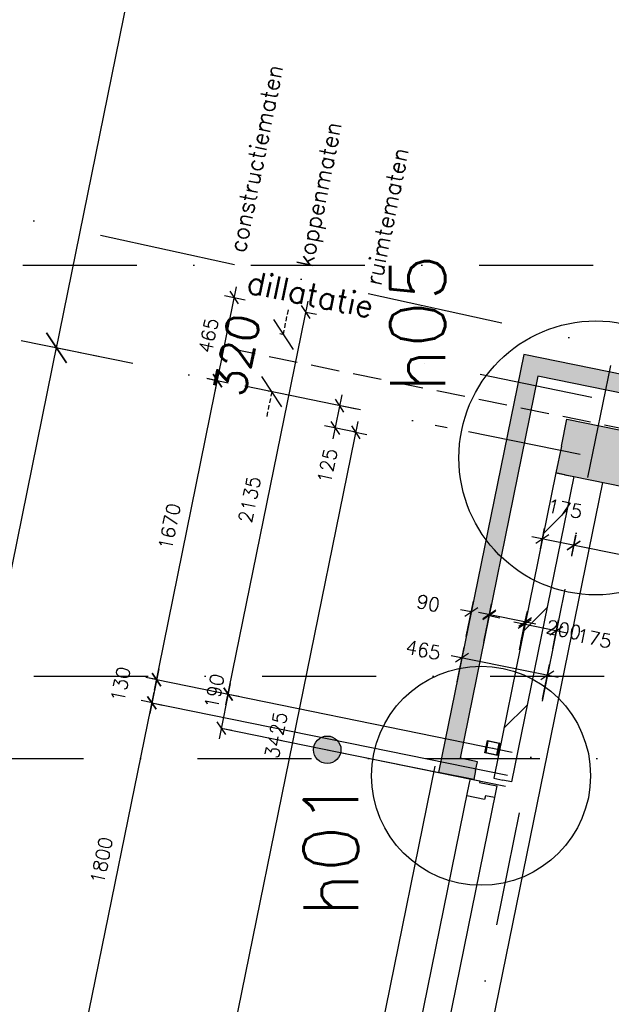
# Model space of a CAD drawing. Extents: x -33344 to 2055880, y -64816 to 121260.
# Tile 38 of 133: x 14436 to 17678, y 43901 to 49292. Entities that reach past the tile are written whole.
import ezdxf

# ---------------------------------------------------------------- set-up
doc = ezdxf.new("R2010")
doc.units = 0
doc.header["$LTSCALE"] = 50
doc.header["$MEASUREMENT"] = 0
doc.header["$PDMODE"] = 3
doc.header["$PDSIZE"] = 0.1
for name, pattern in [('DASHDOT', [1, 0.5, -0.25, 0, -0.25]), ('DASHED', [0.75, 0.5, -0.25]), ('STRAM_0WT$0$HIDDEN', [9.375, 6.25, -3.125]), ('STRAM_0WT$1$DASHDOT', [25, 12.5, -6.25, 0, -6.25]), ('STRAM_0WT$1$DD1', [2.66667, 1.66667, -0.5, 0, -0.5])]:
    doc.linetypes.add(name, pattern=pattern)
doc.layers.get('0').update_dxf_attribs({"linetype": 'CONTINUOUS'})
doc.layers.get('DEFPOINTS').update_dxf_attribs({"linetype": 'CONTINUOUS'})
for name, color, linetype in [('_BRANDCOMPART', 6, 'DASHDOT'), ('_DETAILNUMMERS', 4, 'CONTINUOUS'), ('_DETAILNUMMERSTEKST', 4, 'CONTINUOUS'), ('A--A21--_F12--', 7, 'CONTINUOUS'), ('A--A21--_F123-', 9, 'CONTINUOUS'), ('A--A22--_F123-', 9, 'CONTINUOUS'), ('A--A28--_F-2--', 7, 'CONTINUOUS'), ('A--L21--', 3, 'CONTINUOUS'), ('A--L21--_F-2--', 7, 'CONTINUOUS'), ('A--L21--_F12--', 7, 'CONTINUOUS'), ('A--L21A3_BUITENWAND', 3, 'CONTINUOUS'), ('A--L22--_F-2--', 7, 'CONTINUOUS'), ('A--L28--', 7, 'CONTINUOUS'), ('A--L28--_F-2--', 7, 'CONTINUOUS'), ('A--L31--', 2, 'CONTINUOUS'), ('A--L31--_F123-', 7, 'CONTINUOUS'), ('A--M$1A-_F123-', 1, 'CONTINUOUS'), ('A--T01A-18_TEKST', 1, 'CONTINUOUS'), ('STRAM_0WT$0$A--L$7A-_STRA0', 1, 'STRAM_0WT$1$DASHDOT'), ('STRAM_0WT$1$A--M$1A-_F123-', 1, 'CONTINUOUS'), ('STRAM_0WT$1$A--T$7A8-_STRA', 8, 'STRAM_0WT$1$DASHDOT'), ('STRAM_0WT$1$STRAMIEN', 1, 'STRAM_0WT$1$DD1'), ('X--LR---_CP', 7, 'CONTINUOUS'), ('XREF', 7, 'CONTINUOUS')]:
    doc.layers.add(name, color=color, linetype=linetype)
doc.styles.add('ALFA-0_25', font='ROMANS')
doc.styles.add('HIEMSTRA', font='romans.shx')
doc.styles.add('STRAM_0WT$1$HIEMSTRA', font='romans.shx')
doc.dimstyles.new('STANDARD$0', dxfattribs={"dimscale": 30, "dimtxt": 2.5, "dimasz": 2, "dimexe": 2, "dimexo": 0, "dimgap": 2, "dimtad": 1, "dimdec": 0, "dimzin": 0, "dimtxsty": 'ALFA-0_25', "dimblk1": 'OBLIQUE', "dimblk2": 'OBLIQUE', "dimsah": 1, "dimcen": -3, "dimdle": 2, "dimclrd": 1, "dimclre": 1, "dimclrt": 2, "dimazin": 3, "dimtfac": 0.666667, "dimtofl": 0, "dimtmove": 0, "dimatfit": 3, "dimtvp": 0.833333, "dimtolj": 1, "dimtzin": 0})
doc.dimstyles.new('STRAM_0WT$0$STANDARD', dxfattribs={"dimscale": 70, "dimtxt": 2.5, "dimasz": 2, "dimexe": 0.3, "dimexo": 0.3, "dimgap": 2, "dimtad": 1, "dimdec": 0, "dimzin": 0, "dimtxsty": 'STRAM_0WT$1$HIEMSTRA', "dimblk1": 'STRAM_0WT$0$_OBLIQUE', "dimblk2": 'STRAM_0WT$0$_OBLIQUE', "dimsah": 1, "dimcen": -0.09, "dimdle": 0.3, "dimclrd": 1, "dimclre": 1, "dimclrt": 4, "dimazin": 3, "dimtfac": 1, "dimtdec": 4, "dimtix": 1, "dimtofl": 0, "dimtmove": 0, "dimatfit": 3, "dimtvp": 625, "dimtolj": 1, "dimtzin": 0})

# ---------------------------------------------------------------- blocks, each defined once
blk = doc.blocks.new('*U1452')
at = {"layer": 'A--A22--_F123-', "linetype": 'CONTINUOUS'}
h = blk.add_hatch(dxfattribs=at)
h.set_pattern_fill('ALFALINE', color=256, scale=300, style=0)
h.set_pattern_definition([(45, (-17423.1, -46799.84), (-212.132, 212.132), [])])
h.paths.add_polyline_path([(0, 0), (49, -10), (-291.5, -1681.7), (-340.5, -1671.7), (-389.5, -1661.7), (-49, 10)])
at = {"layer": 'A--L22--_F-2--', "color": 3, "linetype": 'CONTINUOUS'}
for points in [[(0, 0), (-49, 10), (-389.5, -1661.7), (-340.5, -1671.7)], [(0, 0), (49, -10), (-291.5, -1681.7), (-340.5, -1671.7)]]:
    blk.add_lwpolyline(points, dxfattribs=at)
blk = doc.blocks.new('*U1451')
at = {"layer": 'A--A21--_F123-', "color": 2}
for points in [[(-2400.7, 489), (-2439.7, 548), (0, 0), (-39, 59)], [(0, 0), (39, -59), (-2400.7, 489), (-2361.7, 430.1)]]:
    blk.add_solid(points, dxfattribs=at)
at = {"layer": 'A--L21--_F-2--', "color": 3, "linetype": 'CONTINUOUS'}
for points in [[(-39, 59), (-39, 59), (-2439.7, 548), (-2439.7, 548)], [(39, -59), (39, -59), (-2361.7, 430.1), (-2361.7, 430.1)]]:
    blk.add_lwpolyline(points, dxfattribs=at)
blk = doc.blocks.new('*U1426')
at = {"layer": 'A--A21--_F123-', "color": 2}
for points in [[(0, 0), (-39, 59), (-446.1, -2190), (-505.1, -2229)], [(-446.1, -2190), (-387.1, -2151), (0, 0), (39, -59)]]:
    blk.add_solid(points, dxfattribs=at)
at = {"layer": 'A--L21--_F-2--', "color": 3, "linetype": 'CONTINUOUS'}
for points in [[(-39, 59), (-39, 59), (-505.1, -2229), (-505.1, -2229)], [(39, -59), (39, -59), (-387.1, -2151), (-387.1, -2151)]]:
    blk.add_lwpolyline(points, dxfattribs=at)
blk = doc.blocks.new('_OBLIQUE')
at = {"color": 0, "linetype": 'BYBLOCK'}
blk.add_line((-0.5, -0.5), (0.5, 0.5), dxfattribs=at)
blk = doc.blocks.new('*D160')
at = {"layer": 'A--M$1A-_F123-', "color": 1}
for p, q in [((15583, 43618.1), (16290.6, 47091.8)), ((16267.6, 47035.2), (16337.4, 47021)), ((15584, 43679.1), (15653.7, 43664.9))]:
    blk.add_line(p, q, dxfattribs=at)
at = {"layer": 'DEFPOINTS', "color": 0}
for p in [(16267.6, 47035.2), (16278.6, 47033), (15584, 43679.1)]:
    blk.add_point(p, dxfattribs=at)
at = {"layer": 'A--M$1A-_F123-', "color": 1, "xscale": 60, "yscale": 60, "zscale": 60}
for p, rotation in [((16278.6, 47033), 78.48629033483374), ((15594.9, 43676.9), 258.4862903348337)]:
    blk.add_blockref('_OBLIQUE', p, dxfattribs=dict(at, rotation=rotation))
at = {"layer": 'A--M$1A-_F123-', "color": 2, "insert": (15841.2, 45374.4), "char_height": 75, "attachment_point": 5, "rotation": 78.4863, "style": 'ALFA-0_25'}
blk.add_mtext('\\A1;3425', dxfattribs=at)
blk = doc.blocks.new('*D189')
at = {"layer": 'A--M$1A-_F123-', "color": 1}
for p, q in [((17264.5, 45982.7), (16950.9, 46046.6)), ((16978.6, 45881.9), (17021.7, 46093.4)), ((17174.6, 45842), (17217.6, 46053.5))]:
    blk.add_line(p, q, dxfattribs=at)
at = {"layer": 'DEFPOINTS', "color": 0}
for p in [(17009.7, 46034.6), (16978.6, 45881.9), (17174.6, 45842)]:
    blk.add_point(p, dxfattribs=at)
at = {"layer": 'A--M$1A-_F123-', "color": 1, "xscale": 60, "yscale": 60, "zscale": 60}
for p, rotation in [((17009.7, 46034.6), 168.4862903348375), ((17205.7, 45994.7), 348.4862903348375)]:
    blk.add_blockref('_OBLIQUE', p, dxfattribs=dict(at, rotation=rotation))
at = {"layer": 'A--M$1A-_F123-', "color": 2, "insert": (17417.7, 45951.5), "char_height": 75, "attachment_point": 5, "rotation": 348.4863, "style": 'ALFA-0_25'}
blk.add_mtext('\\A1;200', dxfattribs=at)
blk = doc.blocks.new('*D190')
at = {"layer": 'A--M$1A-_F123-', "color": 1}
for p, q in [((16883.3, 45915.2), (16922.5, 46107.8)), ((16910.6, 46049), (16851.8, 46060.9)), ((16981.3, 45895.3), (17020.5, 46087.8)), ((17008.5, 46029), (17067.3, 46017))]:
    blk.add_line(p, q, dxfattribs=at)
at = {"layer": 'DEFPOINTS', "color": 0}
for p in [(16910.6, 46049), (16883.3, 45915.2), (16981.3, 45895.3)]:
    blk.add_point(p, dxfattribs=at)
at = {"layer": 'A--M$1A-_F123-', "color": 1, "xscale": 60, "yscale": 60, "zscale": 60}
for p, rotation in [((16910.6, 46049), 348.4862903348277), ((17008.5, 46029), 168.4862903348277)]:
    blk.add_blockref('_OBLIQUE', p, dxfattribs=dict(at, rotation=rotation))
at = {"layer": 'A--M$1A-_F123-', "color": 2, "insert": (16674.7, 46097), "char_height": 75, "attachment_point": 5, "rotation": 348.4863, "style": 'ALFA-0_25'}
blk.add_mtext('\\A1;90', dxfattribs=at)
blk = doc.blocks.new('*D187')
at = {"layer": 'A--M$1A-_F123-', "color": 1}
for p, q in [((16832.5, 45665.8), (16871.3, 45856.3)), ((17385.9, 45690.2), (16800.5, 45809.5)), ((17300.3, 45570.5), (17339.1, 45761))]:
    blk.add_line(p, q, dxfattribs=at)
at = {"layer": 'DEFPOINTS', "color": 0}
for p in [(16859.3, 45797.5), (16832.5, 45665.8), (17300.3, 45570.5)]:
    blk.add_point(p, dxfattribs=at)
at = {"layer": 'A--M$1A-_F123-', "color": 1, "xscale": 60, "yscale": 60, "zscale": 60}
for p, rotation in [((16859.3, 45797.5), 168.4862903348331), ((17327.1, 45702.2), 348.4862903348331)]:
    blk.add_blockref('_OBLIQUE', p, dxfattribs=dict(at, rotation=rotation))
at = {"layer": 'A--M$1A-_F123-', "color": 2, "insert": (16647.3, 45840.7), "char_height": 75, "attachment_point": 5, "rotation": 348.4863, "style": 'ALFA-0_25'}
blk.add_mtext('\\A1;465', dxfattribs=at)
blk = doc.blocks.new('*D188')
at = {"layer": 'A--M$1A-_F123-', "color": 1}
for p, q in [((17144.3, 45994.1), (17435.7, 45934.7)), ((17182.7, 45881.8), (17215.1, 46040.9)), ((17356.4, 45846.4), (17388.9, 46005.5))]:
    blk.add_line(p, q, dxfattribs=at)
at = {"layer": 'DEFPOINTS', "color": 0}
for p in [(17376.9, 45946.7), (17182.7, 45881.8), (17356.4, 45846.4)]:
    blk.add_point(p, dxfattribs=at)
at = {"layer": 'A--M$1A-_F123-', "color": 1, "xscale": 60, "yscale": 60, "zscale": 60}
for p, rotation in [((17203.1, 45982.1), 168.4862903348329), ((17376.9, 45946.7), 348.4862903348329)]:
    blk.add_blockref('_OBLIQUE', p, dxfattribs=dict(at, rotation=rotation))
at = {"layer": 'A--M$1A-_F123-', "color": 2, "insert": (17583.7, 45904.6), "char_height": 75, "attachment_point": 5, "rotation": 348.4863, "style": 'ALFA-0_25'}
blk.add_mtext('\\A1;175', dxfattribs=at)
blk = doc.blocks.new('*D289')
at = {"layer": 'A--M$1A-_F123-', "color": 1}
for p, q in [((23336.4, 45218.4), (17413.1, 46425)), ((17483.4, 46469.4), (17459.9, 46354.3)), ((23289.1, 45286.8), (23265.7, 45171.6))]:
    blk.add_line(p, q, dxfattribs=at)
at = {"layer": 'DEFPOINTS', "color": 0}
for p in [(17483.4, 46469.4), (17471.9, 46413), (23289.1, 45286.8)]:
    blk.add_point(p, dxfattribs=at)
at = {"layer": 'A--M$1A-_F123-', "color": 1, "xscale": 60, "yscale": 60, "zscale": 60}
for p, rotation in [((17471.9, 46413), 168.4862903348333), ((23277.7, 45230.4), 348.4862903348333)]:
    blk.add_blockref('_OBLIQUE', p, dxfattribs=dict(at, rotation=rotation))
at = {"layer": 'A--M$1A-_F123-', "color": 2, "insert": (20394.2, 45917.3), "char_height": 75, "attachment_point": 5, "rotation": 348.4863, "style": 'ALFA-0_25'}
blk.add_mtext('\\A1;5925', dxfattribs=at)
blk = doc.blocks.new('*D290')
at = {"layer": 'A--M$1A-_F123-', "color": 1}
for p, q in [((17289.5, 46394.3), (17312.4, 46506.8)), ((17530.7, 46401.1), (17241.6, 46460)), ((17460.9, 46359.3), (17483.9, 46471.8))]:
    blk.add_line(p, q, dxfattribs=at)
at = {"layer": 'DEFPOINTS', "color": 0}
for p in [(17300.4, 46448), (17289.5, 46394.3), (17460.9, 46359.3)]:
    blk.add_point(p, dxfattribs=at)
at = {"layer": 'A--M$1A-_F123-', "color": 1, "xscale": 60, "yscale": 60, "zscale": 60}
for p, rotation in [((17300.4, 46448), 168.48629033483), ((17471.9, 46413), 348.4862903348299)]:
    blk.add_blockref('_OBLIQUE', p, dxfattribs=dict(at, rotation=rotation))
at = {"layer": 'A--M$1A-_F123-', "color": 2, "insert": (17423.6, 46614.2), "char_height": 75, "attachment_point": 5, "rotation": 348.4863, "style": 'ALFA-0_25'}
blk.add_mtext('\\A1;175', dxfattribs=at)
blk = doc.blocks.new('*D443')
at = {"layer": 'A--M$1A-_F123-', "color": 1}
for p, q in [((16201.4, 47237.5), (16152.5, 46997.4)), ((16303.5, 47155.5), (16130.7, 47190.7)), ((16278.6, 47033), (16105.7, 47068.2))]:
    blk.add_line(p, q, dxfattribs=at)
at = {"layer": 'DEFPOINTS', "color": 0}
for p in [(16303.5, 47155.5), (16164.5, 47056.2), (16278.6, 47033)]:
    blk.add_point(p, dxfattribs=at)
at = {"layer": 'A--M$1A-_F123-', "color": 1, "xscale": 60, "yscale": 60, "zscale": 60}
for p, rotation in [((16189.5, 47178.7), 78.48629033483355), ((16164.5, 47056.2), 258.4862903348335)]:
    blk.add_blockref('_OBLIQUE', p, dxfattribs=dict(at, rotation=rotation))
at = {"layer": 'A--M$1A-_F123-', "color": 2, "insert": (16122.4, 46849.4), "char_height": 75, "attachment_point": 5, "rotation": 78.4863, "style": 'ALFA-0_25'}
blk.add_mtext('\\A1;125', dxfattribs=at)
blk = doc.blocks.new('*U1243')
at = {"layer": 'A--A21--_F123-', "linetype": 'CONTINUOUS'}
blk.add_hatch(color=256, dxfattribs=at).paths.add_polyline_path([(0, 0), (-29.9, -147), (6025.7, -1380.5), (6055.6, -1233.5), (6085.6, -1086.6), (29.9, 147)])
at = {"layer": 'A--A21--_F12--', "color": 8}
for points in [[(6055.6, -1233.5), (6085.6, -1086.6), (0, 0), (29.9, 147)], [(0, 0), (-29.9, -147), (6055.6, -1233.5), (6025.7, -1380.5)]]:
    blk.add_solid(points, dxfattribs=at)
at = {"layer": 'A--L21--_F12--', "color": 3, "linetype": 'CONTINUOUS'}
for points in [[(0, 0), (29.9, 147), (6085.6, -1086.6), (6055.6, -1233.5)], [(0, 0), (-29.9, -147), (6025.7, -1380.5), (6055.6, -1233.5)]]:
    blk.add_lwpolyline(points, dxfattribs=at)
blk = doc.blocks.new('*D565')
at = {"layer": 'A--M$1A-_F123-', "color": 1, "linetype": 'CONTINUOUS'}
for p, q in [((14789.1, 43728.8), (15172.3, 45610.2)), ((15160.3, 45551.4), (15219.1, 45539.4)), ((14801.1, 43787.6), (14859.9, 43775.6))]:
    blk.add_line(p, q, dxfattribs=at)
at = {"layer": 'DEFPOINTS', "color": 0, "linetype": 'CONTINUOUS'}
for p in [(15160.3, 45551.4), (15160.3, 45551.4), (14801.1, 43787.6)]:
    blk.add_point(p, dxfattribs=at)
at = {"layer": 'A--M$1A-_F123-', "color": 1, "linetype": 'CONTINUOUS', "xscale": 60, "yscale": 60, "zscale": 60}
for p, rotation in [((15160.3, 45551.4), 78.48629033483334), ((14801.1, 43787.6), 258.4862903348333)]:
    blk.add_blockref('_OBLIQUE', p, dxfattribs=dict(at, rotation=rotation))
at = {"layer": 'A--M$1A-_F123-', "color": 2, "linetype": 'CONTINUOUS', "insert": (14885.2, 44688.9), "char_height": 75, "attachment_point": 5, "rotation": 78.4863, "style": 'ALFA-0_25'}
blk.add_mtext('\\A1;1800', dxfattribs=at)
blk = doc.blocks.new('Q020607-')
at = {"layer": 'A--A28--_F-2--', "color": 3}
for points in [[(-31.4, 31.5), (-35, -34.9), (-35, 35.1)], [(-31.4, 31.5), (-35, 35.1), (35, 35.1)], [(-31.4, 31.5), (-31.4, -31.3), (-35, -34.9)], [(35, 35.1), (31.4, 31.5), (-31.4, 31.5)], [(35, 35.1), (35, -34.9), (31.4, 31.5)], [(35, -34.9), (31.4, -31.3), (31.4, 31.5)], [(35, -34.9), (-35, -34.9), (-31.4, -31.3)], [(35, -34.9), (-31.4, -31.3), (31.4, -31.3)]]:
    blk.add_solid(points, dxfattribs=at)
at = {"layer": 'A--L28--_F-2--', "color": 3, "linetype": 'CONTINUOUS'}
blk.add_lwpolyline([(-35, -34.9), (-31.4, -31.3), (-31.4, 31.5), (31.4, 31.5), (31.4, -31.3), (-31.4, -31.3), (-35, -34.9), (35, -34.9), (35, 35.1), (-35, 35.1)], close=True, dxfattribs=at)
at = {"layer": 'X--LR---_CP', "color": 4, "linetype": 'CONTINUOUS'}
for p in [(-35, 0.1), (0, 0), (35, 0.1)]:
    blk.add_point(p, dxfattribs=at)
blk = doc.blocks.new('*U1229')
at = {"layer": 'A--A21--_F123-', "color": 2}
for points in [[(-143.6, 29.2), (-84.6, 68.3), (0, 0), (10, 49)], [(0, 0), (-10, -49), (-143.6, 29.2), (-202.5, -9.8)]]:
    blk.add_solid(points, dxfattribs=at)
at = {"layer": 'A--L21--_F-2--', "color": 3, "linetype": 'CONTINUOUS'}
for points in [[(0, 0), (10, 49), (-84.6, 68.3), (-84.6, 68.3)], [(0, 0), (-10, -49), (-202.5, -9.8), (-202.5, -9.8)]]:
    blk.add_lwpolyline(points, dxfattribs=at)
blk = doc.blocks.new('*D576')
at = {"layer": 'A--M$1A-_F123-', "color": 1, "linetype": 'CONTINUOUS'}
for p, q in [((15566.3, 45540.1), (16016.4, 47749.7)), ((16004.4, 47690.9), (16063.2, 47679)), ((15578.2, 45598.9), (15637, 45586.9))]:
    blk.add_line(p, q, dxfattribs=at)
at = {"layer": 'DEFPOINTS', "color": 0, "linetype": 'CONTINUOUS'}
for p in [(16004.4, 47690.9), (16004.4, 47690.9), (15578.2, 45598.9)]:
    blk.add_point(p, dxfattribs=at)
at = {"layer": 'A--M$1A-_F123-', "color": 1, "linetype": 'CONTINUOUS', "xscale": 60, "yscale": 60, "zscale": 60}
for p, rotation in [((16004.4, 47690.9), 78.48629033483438), ((15578.2, 45598.9), 258.4862903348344)]:
    blk.add_blockref('_OBLIQUE', p, dxfattribs=dict(at, rotation=rotation))
at = {"layer": 'A--M$1A-_F123-', "color": 2, "linetype": 'CONTINUOUS', "insert": (15695.8, 46664.4), "char_height": 75, "attachment_point": 5, "rotation": 78.4863, "style": 'ALFA-0_25'}
blk.add_mtext('\\A1;2135', dxfattribs=at)
blk = doc.blocks.new('*D577')
at = {"layer": 'A--M$1A-_F123-', "color": 1, "linetype": 'CONTINUOUS'}
for p, q in [((15174.3, 45620), (15531.6, 47373.9)), ((15519.6, 47315.1), (15460.8, 47327.1)), ((15186.3, 45678.8), (15127.5, 45690.7))]:
    blk.add_line(p, q, dxfattribs=at)
at = {"layer": 'DEFPOINTS', "color": 0, "linetype": 'CONTINUOUS'}
for p in [(15519.6, 47315.1), (15519.6, 47315.1), (15186.3, 45678.8)]:
    blk.add_point(p, dxfattribs=at)
at = {"layer": 'A--M$1A-_F123-', "color": 1, "linetype": 'CONTINUOUS', "xscale": 60, "yscale": 60, "zscale": 60}
for p, rotation in [((15519.6, 47315.1), 78.48629033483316), ((15186.3, 45678.8), 258.4862903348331)]:
    blk.add_blockref('_OBLIQUE', p, dxfattribs=dict(at, rotation=rotation))
at = {"layer": 'A--M$1A-_F123-', "color": 2, "linetype": 'CONTINUOUS', "insert": (15257.4, 46516.4), "char_height": 75, "attachment_point": 5, "rotation": 78.4863, "style": 'ALFA-0_25'}
blk.add_mtext('\\A1;1670', dxfattribs=at)
blk = doc.blocks.new('*D578')
at = {"layer": 'A--M$1A-_F123-', "color": 1, "linetype": 'CONTINUOUS'}
for p, q in [((15507.7, 47256.4), (15624.4, 47829.6)), ((15557.7, 47781.9), (15671.2, 47758.8)), ((15464.9, 47326.3), (15578.4, 47303.2))]:
    blk.add_line(p, q, dxfattribs=at)
at = {"layer": 'DEFPOINTS', "color": 0, "linetype": 'CONTINUOUS'}
for p in [(15557.7, 47781.9), (15612.4, 47770.8), (15464.9, 47326.3)]:
    blk.add_point(p, dxfattribs=at)
at = {"layer": 'A--M$1A-_F123-', "color": 1, "linetype": 'CONTINUOUS', "xscale": 60, "yscale": 60, "zscale": 60}
for p, rotation in [((15612.4, 47770.8), 78.48629033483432), ((15519.6, 47315.1), 258.4862903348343)]:
    blk.add_blockref('_OBLIQUE', p, dxfattribs=dict(at, rotation=rotation))
at = {"layer": 'A--M$1A-_F123-', "color": 2, "linetype": 'CONTINUOUS', "insert": (15470.5, 47562.4), "char_height": 75, "attachment_point": 5, "rotation": 78.4863, "style": 'ALFA-0_25'}
blk.add_mtext('\\A1;465', dxfattribs=at)
blk = doc.blocks.new('*D625')
at = {"layer": 'A--M$1A-_F123-', "color": 1, "linetype": 'CONTINUOUS'}
for p, q in [((15198.3, 45737.5), (15148.4, 45492.6)), ((15189.9, 45678), (15127.5, 45690.7)), ((15164, 45550.6), (15101.5, 45563.3))]:
    blk.add_line(p, q, dxfattribs=at)
at = {"layer": 'DEFPOINTS', "color": 0, "linetype": 'CONTINUOUS'}
for p in [(15189.9, 45678), (15160.3, 45551.4), (15164, 45550.6)]:
    blk.add_point(p, dxfattribs=at)
at = {"layer": 'A--M$1A-_F123-', "color": 1, "linetype": 'CONTINUOUS', "xscale": 60, "yscale": 60, "zscale": 60}
for p, rotation in [((15186.3, 45678.8), 78.48629033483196), ((15160.3, 45551.4), 258.486290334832)]:
    blk.add_blockref('_OBLIQUE', p, dxfattribs=dict(at, rotation=rotation))
at = {"layer": 'A--M$1A-_F123-', "color": 2, "linetype": 'CONTINUOUS', "insert": (14989.6, 45652.5), "char_height": 75, "attachment_point": 5, "rotation": 78.4863, "style": 'ALFA-0_25'}
blk.add_mtext('\\A1;130', dxfattribs=at)
blk = doc.blocks.new('*D626')
at = {"layer": 'A--M$1A-_F123-', "color": 1, "linetype": 'CONTINUOUS'}
for p, q in [((15590.2, 45657.7), (15528.3, 45353.9)), ((15578.2, 45598.9), (15637, 45586.9)), ((15540.3, 45412.7), (15599.1, 45400.8))]:
    blk.add_line(p, q, dxfattribs=at)
at = {"layer": 'DEFPOINTS', "color": 0, "linetype": 'CONTINUOUS'}
for p in [(15578.2, 45598.9), (15540.3, 45412.7), (15540.3, 45412.7)]:
    blk.add_point(p, dxfattribs=at)
at = {"layer": 'A--M$1A-_F123-', "color": 1, "linetype": 'CONTINUOUS', "xscale": 60, "yscale": 60, "zscale": 60}
for p, rotation in [((15578.2, 45598.9), 78.4862903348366), ((15540.3, 45412.7), 258.4862903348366)]:
    blk.add_blockref('_OBLIQUE', p, dxfattribs=dict(at, rotation=rotation))
at = {"layer": 'A--M$1A-_F123-', "color": 2, "linetype": 'CONTINUOUS', "insert": (15503.2, 45614.2), "char_height": 75, "attachment_point": 5, "rotation": 78.4863, "style": 'ALFA-0_25'}
blk.add_mtext('\\A1;190', dxfattribs=at)
blk = doc.blocks.new('DILATATIEVOEG')
at = {"layer": 'A--L21A3_BUITENWAND', "linetype": 'CONTINUOUS'}
h = blk.add_hatch(color=256, dxfattribs=at)
edge = h.paths.add_edge_path()
edge.add_arc((-800, 0), 75, 0, 360)
blk.add_line((-800, 0), (0, 0), dxfattribs=at)
blk.add_circle((-800, 0), 75, dxfattribs=at)
at = {"layer": 'X--LR---_CP', "linetype": 'CONTINUOUS'}
blk.add_point((0, 0), dxfattribs=at)
blk = doc.blocks.new('STRAM_0WT$0$_OBLIQUE')
at = {"color": 0, "linetype": 'BYBLOCK'}
blk.add_line((-0.5, -0.5), (0.5, 0.5), dxfattribs=at)
blk = doc.blocks.new('*D1836')
at = {"layer": 'DEFPOINTS', "color": 0, "linetype": 'CONTINUOUS'}
for p in [(-60981.7, 15247.9), (-60732.4, 15197.2), (-61810.3, 9905.8)]:
    blk.add_point(p, dxfattribs=at)
at = {"layer": 'STRAM_0WT$1$A--M$1A-_F123-', "color": 1, "linetype": 'CONTINUOUS'}
for p, q in [((-62063.7, 9936), (-60977.5, 15268.5)), ((-60753, 15201.3), (-61002.2, 15252.1)), ((-61830.8, 9910), (-62080.1, 9960.8))]:
    blk.add_line(p, q, dxfattribs=at)
at = {"layer": 'STRAM_0WT$1$A--M$1A-_F123-', "color": 1, "linetype": 'CONTINUOUS', "xscale": 140, "yscale": 140, "zscale": 140}
for p, rotation in [((-60981.7, 15247.9), 78.48629033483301), ((-62059.5, 9956.6), 258.486290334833)]:
    blk.add_blockref('STRAM_0WT$0$_OBLIQUE', p, dxfattribs=dict(at, rotation=rotation))
at = {"layer": 'STRAM_0WT$1$A--M$1A-_F123-', "color": 4, "linetype": 'CONTINUOUS', "insert": (-61743.5, 12647.7), "char_height": 175, "attachment_point": 5, "rotation": 78.4863, "style": 'STRAM_0WT$1$HIEMSTRA'}
blk.add_mtext('\\A1;5400', dxfattribs=at)
blk = doc.blocks.new('*D1837')
at = {"layer": 'DEFPOINTS', "color": 0, "linetype": 'CONTINUOUS'}
for p in [(-59903.8, 20539.3), (-59654.6, 20488.5), (-60732.4, 15197.2)]:
    blk.add_point(p, dxfattribs=at)
at = {"layer": 'STRAM_0WT$1$A--M$1A-_F123-', "color": 1, "linetype": 'CONTINUOUS'}
for p, q in [((-60985.8, 15227.4), (-59899.6, 20559.8)), ((-59675.1, 20492.7), (-59924.4, 20543.5)), ((-60753, 15201.3), (-61002.2, 15252.1))]:
    blk.add_line(p, q, dxfattribs=at)
at = {"layer": 'STRAM_0WT$1$A--M$1A-_F123-', "color": 1, "linetype": 'CONTINUOUS', "xscale": 140, "yscale": 140, "zscale": 140}
for p, rotation in [((-59903.8, 20539.3), 78.48629033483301), ((-60981.7, 15247.9), 258.486290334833)]:
    blk.add_blockref('STRAM_0WT$0$_OBLIQUE', p, dxfattribs=dict(at, rotation=rotation))
at = {"layer": 'STRAM_0WT$1$A--M$1A-_F123-', "color": 4, "linetype": 'CONTINUOUS', "insert": (-60665.7, 17939), "char_height": 175, "attachment_point": 5, "rotation": 78.4863, "style": 'STRAM_0WT$1$HIEMSTRA'}
blk.add_mtext('\\A1;5400', dxfattribs=at)
blk = doc.blocks.new('*D1890')
at = {"color": 1, "linetype": 'BYBLOCK'}
for p, q in [((-59369.7, 15246.1), (-59341.7, 15383.3)), ((-59364.6, 15245.1), (-59390.2, 15250.3)), ((-59428.4, 14931.5), (-59454.1, 14936.8)), ((-59433.5, 14932.6), (-59461.5, 14795.4))]:
    blk.add_line(p, q, dxfattribs=at)
at = {"layer": 'DEFPOINTS', "color": 0, "linetype": 'BYBLOCK'}
for p in [(-59369.7, 15246.1), (-59344, 15240.9), (-59407.9, 14927.3)]:
    blk.add_point(p, dxfattribs=at)
at = {"color": 1, "linetype": 'BYBLOCK', "xscale": 140, "yscale": 140, "zscale": 140}
for p, rotation in [((-59369.7, 15246.1), 258.4862903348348), ((-59433.5, 14932.6), 78.48629033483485)]:
    blk.add_blockref('STRAM_0WT$0$_OBLIQUE', p, dxfattribs=dict(at, rotation=rotation))
at = {"color": 4, "linetype": 'BYBLOCK', "insert": (-59624.5, 15134.8), "char_height": 175, "attachment_point": 5, "rotation": 78.4863, "style": 'STRAM_0WT$1$HIEMSTRA'}
blk.add_mtext('\\A1;320', dxfattribs=at)
blk = doc.blocks.new('STRAM_0WT')
at = {"layer": 'STRAM_0WT$0$A--L$7A-_STRA0'}
for p, q in [((-46967.857, 69048.716), (-68542.883, -36866.195)), ((-45863.103, 12168.257), (-61174.94, 15287.302)), ((-45799.23, 12481.818), (-59254.976, 15222.774)), ((-66105.583, 13450), (-43022.45, 13450))]:
    blk.add_line(p, q, dxfattribs=at)
at = {"layer": 'STRAM_0WT$1$A--T$7A8-_STRA', "color": 8}
for p, q in [((-66167.142, 15700), (-500, 15700)), ((-108962.956, 13000), (-500, 13000))]:
    blk.add_line(p, q, dxfattribs=at)
at = {"layer": 'STRAM_0WT$1$STRAMIEN', "color": 8, "linetype": 'STRAM_0WT$0$HIDDEN', "ltscale": 0.5}
blk.add_lwpolyline([(-19628.191, 24100), (-39039.938, 24100), (-39039.938, 13250), (-50246.691, 13250), (-59989.832, 15234.692)], dxfattribs=at)
at = {"layer": 'STRAM_0WT$1$STRAMIEN', "linetype": 'STRAM_0WT$1$DASHDOT', "style": 'STRAM_0WT$1$HIEMSTRA'}
blk.add_text('dillatatie', height=125, rotation=348.48629, dxfattribs=at).set_placement((-59947.204, 15550.276))
at = {"layer": 'STRAM_0WT$1$A--M$1A-_F123-', "linetype": 'CONTINUOUS'}
for p1, p2, picture, middle in [((-60732.404, 15197.156), (-59654.551, 20488.492), '*D1837', (-60665.654, 17939.007)), ((-61810.257, 9905.821), (-60732.404, 15197.156), '*D1836', (-61743.507, 12647.671))]:
    dim = blk.add_aligned_dim(p1=p1, p2=p2, distance=254.373, dimstyle='STRAM_0WT$0$STANDARD', dxfattribs=at)
    dim.commit()
    dim.dimension.update_dxf_attribs({"geometry": picture, "text_midpoint": middle})
dim = blk.add_aligned_dim(p1=(-59776.773, 15002.493), p2=(-59712.901, 15316.054), distance=26.206, dimstyle='STRAM_0WT$0$STANDARD', dxfattribs=at)
dim.commit()
dim.dimension.update_dxf_attribs({"geometry": '*D1890', "text_midpoint": (-59993.438, 15209.914), "insert": (-368.92, 75.15)})

msp = doc.modelspace()

# ---------------------------------------------------------------- linework, layer by layer
at = {"linetype": 'CONTINUOUS'}
msp.add_line((16713.2, 47072), (16777.6, 47058.9), dxfattribs=at)
at = {"layer": '_BRANDCOMPART', "ltscale": 30}
msp.add_lwpolyline([(10482.8, 49070.1), (10482.8, 49070.1), (25463.6, 45803.4), (24578.4, 42182.6), (27872.5, 41490.5), (27040.2, 37399.2), (23758.4, 38071.7), (22385.7, 31507.4)], dxfattribs=at)
at = {"layer": '_DETAILNUMMERS'}
for centre, radius in [((17592.6, 46892.4), 750), ((16964, 45152.3), 600)]:
    msp.add_circle(centre, radius, dxfattribs=at)
at = {"layer": 'A--L21--'}
msp.add_lwpolyline([(17628.9, 46757.9), (16948.7, 43419)], dxfattribs=at)
at = {"layer": 'A--L31--', "color": 2, "linetype": 'CONTINUOUS'}
msp.add_lwpolyline([(17050.5, 45095.9), (17037.5, 45032.2), (16987.5, 45042.4), (16983.3, 45021.8), (16886.3, 45041.6), (16900.9, 45113.1), (16905.3, 45134.7), (16920, 45131.7), (16958.2, 45123.9), (16956.4, 45115.1)], close=True, dxfattribs=at)
at = {"layer": 'A--L31--_F123-', "color": 1, "linetype": 'CONTINUOUS'}
for p, q in [((16710.2, 45204), (15997.9, 41706.8)), ((13706.9, 29433.1), (16892.1, 45070)), ((17043.3, 45060.6), (13849.6, 29382.7))]:
    msp.add_line(p, q, dxfattribs=at)
at = {"layer": 'A--M$1A-_F123-', "linetype": 'CONTINUOUS'}
for p, q in [((15186.3, 45678.8), (17135.2, 45281.7)), ((15160.3, 45551.4), (17109.3, 45154.4)), ((15540.3, 45412.7), (17097.3, 45095.6))]:
    msp.add_line(p, q, dxfattribs=at)

# ---------------------------------------------------------------- block references
at = {"layer": 'A--L21--', "linetype": 'CONTINUOUS'}
for name, p in [('*U1426', (17236.6, 47399.1)), ('*U1451', (19637.3, 46910.1)), ('*U1243', (17404.1, 46956.8)), ('*U1452', (17423.1, 46799.8)), ('*U1229', (16934.1, 45179.9))]:
    msp.add_blockref(name, p, dxfattribs=at)
at = {"layer": 'A--L21A3_BUITENWAND', "color": 1, "rotation": 348.486290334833}
msp.add_blockref('DILATATIEVOEG', (16905.3, 45134.7), dxfattribs=at)
at = {"layer": 'A--L28--', "xscale": -1, "rotation": 78.48629033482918}
msp.add_blockref('Q020607-', (17026.5, 45303.9), dxfattribs=at)
at = {"layer": 'XREF', "linetype": 'DASHED', "ltscale": 20}
msp.add_blockref('STRAM_0WT', (75619.4, 32246.9), dxfattribs=at)

# ---------------------------------------------------------------- texts
at = {"layer": '_DETAILNUMMERSTEKST', "style": 'ALFA-0_25'}
for s, p in [('h05', (16766.8, 47249.9)), ('h01', (16291.4, 44378.7))]:
    msp.add_text(s, height=300, rotation=90, dxfattribs=at).set_placement(p)
at = {"layer": 'A--T01A-18_TEKST', "style": 'HIEMSTRA'}
for s, p in [('constructiematen', (15671.4, 48010.8)), ('koppenmaten', (16039.5, 47931.3)), ('ruimtematen', (16415.4, 47831.1))]:
    msp.add_text(s, height=90, rotation=78.4863, dxfattribs=at).set_placement(p)

# ---------------------------------------------------------------- dimensions: what is measured, and where the dimension line sits
at = {"layer": 'A--M$1A-_F123-', "linetype": 'CONTINUOUS'}
for p1, p2, distance, picture, middle in [((15464.9, 47326.3), (15557.7, 47781.9), -55.8, '*D578', (15470.5, 47562.4)), ((15578.2, 45598.9), (16004.4, 47690.9), 0, '*D576', (15695.8, 46664.4)), ((15186.3, 45678.8), (15519.6, 47315.1), 0, '*D577', (15257.4, 46516.4)), ((15189.9, 45678), (15164, 45550.6), -3.7, '*D625', (14989.6, 45652.5)), ((14801.1, 43787.6), (15160.3, 45551.4), 0, '*D565', (14885.2, 44688.9))]:
    dim = msp.add_aligned_dim(p1=p1, p2=p2, distance=distance, dimstyle='STANDARD$0', dxfattribs=at)
    dim.commit()
    dim.dimension.update_dxf_attribs({"geometry": picture, "text_midpoint": middle})
at = {"layer": 'A--M$1A-_F123-'}
for base, p1, p2, angle, picture, middle in [((16164.5, 47056.2), (16303.5, 47155.5), (16278.6, 47033), 258.4863, '*D443', (16122.4, 46849.4)), ((17009.7, 46034.6), (17174.6, 45842), (16978.6, 45881.9), 168.4863, '*D189', (17417.7, 45951.5))]:
    dim = msp.add_linear_dim(base=base, p1=p1, p2=p2, angle=angle, dimstyle='STANDARD$0', dxfattribs=at)
    dim.commit()
    dim.dimension.update_dxf_attribs({"geometry": picture, "text_midpoint": middle, "dimtype": 161})
dim = msp.add_linear_dim(base=(16278.6, 47033), p1=(15584, 43679.1), p2=(16267.6, 47035.2), angle=78.4863, dimstyle='STANDARD$0', dxfattribs=at)
dim.commit()
dim.dimension.update_dxf_attribs({"geometry": '*D160', "text_midpoint": (15841.2, 45374.4)})
for p1, p2, distance, picture, middle in [((17460.9, 46359.3), (17289.5, 46394.3), -54.8, '*D290', (17423.6, 46614.2)), ((23289.1, 45286.8), (17483.4, 46469.4), 57.5, '*D289', (20394.2, 45917.3))]:
    dim = msp.add_aligned_dim(p1=p1, p2=p2, distance=distance, dimstyle='STANDARD$0', dxfattribs=at)
    dim.commit()
    dim.dimension.update_dxf_attribs({"geometry": picture, "text_midpoint": middle})
for base, p1, p2, angle, text, picture, middle in [((16910.6, 46049), (16981.3, 45895.3), (16883.3, 45915.2), 168.4863, '90', '*D190', (16674.7, 46097)), ((17376.9, 45946.7), (17182.7, 45881.8), (17356.4, 45846.4), 348.4863, '175', '*D188', (17583.7, 45904.6)), ((16859.3, 45797.5), (17300.3, 45570.5), (16832.5, 45665.8), 168.4863, '465', '*D187', (16647.3, 45840.7))]:
    dim = msp.add_linear_dim(base=base, p1=p1, p2=p2, angle=angle, text=text, dimstyle='STANDARD$0', dxfattribs=at)
    dim.commit()
    dim.dimension.update_dxf_attribs({"geometry": picture, "text_midpoint": middle, "dimtype": 161})
at = {"layer": 'A--M$1A-_F123-', "linetype": 'CONTINUOUS'}
dim = msp.add_linear_dim(base=(15540.3, 45412.7), p1=(15578.2, 45598.9), p2=(15540.3, 45412.7), angle=258.4863, dimstyle='STANDARD$0', dxfattribs=at)
dim.commit()
dim.dimension.update_dxf_attribs({"geometry": '*D626', "text_midpoint": (15503.2, 45614.2), "dimtype": 161})

doc.saveas('drawing.dxf')
